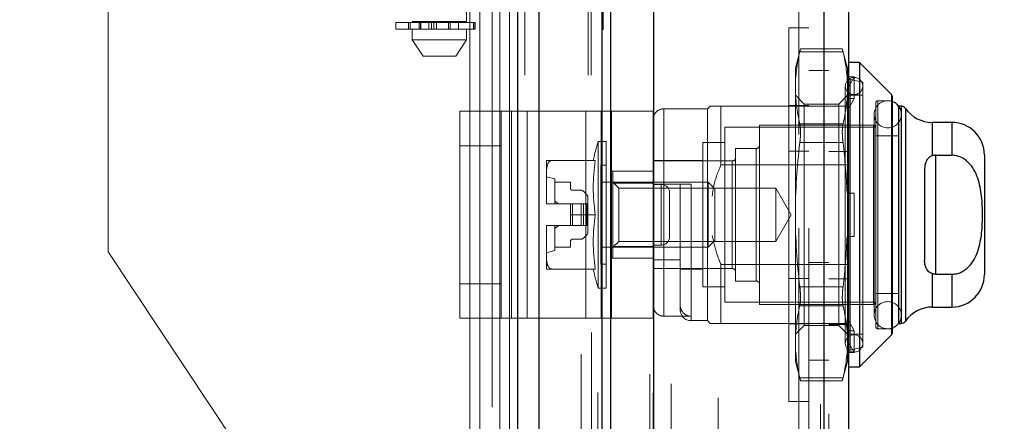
# Model space of a CAD drawing. Header units: inches. Extents: x 0.2 to 10.8, y 0.2 to 8.2.
# Tile 42 of 171: x 1.9493 to 2.1277, y 3.1786 to 3.2514. Entities that reach past the tile are written whole.
import ezdxf

# ---------------------------------------------------------------- set-up
doc = ezdxf.new("R2010")
doc.units = ezdxf.units.IN
doc.header["$MEASUREMENT"] = 0
doc.linetypes.add('HIDDEN', pattern=[0.07500000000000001, 0.05, -0.025])
doc.layers.add('DIMENSIONS', color=140, linetype='Continuous')
doc.layers.add('SLD-0', color=179, linetype='Continuous')
doc.styles.add('SLDTEXTSTYLE0', font='TXT', dxfattribs={"width": 0.7})
doc.dimstyles.new('SLDDIMSTYLE1', dxfattribs={"dimtxt": 0.0849609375, "dimasz": 0.13, "dimexe": 0, "dimexo": 0.0625, "dimgap": 0.021240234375, "dimtad": 0, "dimtih": 1, "dimtoh": 1, "dimlfac": 20, "dimrnd": 1e-09, "dimzin": 12, "dimdsep": 46, "dimtxsty": 'SLDTEXTSTYLE0', "dimsah": 1, "dimcen": 0.09, "dimadec": 0, "dimazin": 3, "dimtfac": 1, "dimtmove": 0, "dimatfit": 0, "dimfxl": 0, "dimfrac": 2, "dimtolj": 1, "dimtzin": 12, "dimarcsym": 0})

# ---------------------------------------------------------------- blocks, each defined once
blk = doc.blocks.new('_D_8')
at = {"layer": 'DIMENSIONS'}
for p, q in [((1.163429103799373, 3.159970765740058), (1.163429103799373, 3.409970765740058)), ((1.948101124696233, 3.159970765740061), (1.038429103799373, 3.159970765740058)), ((1.21002612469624, 3.037720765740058), (1.038429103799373, 3.037720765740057)), ((1.163429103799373, 2.828492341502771), (1.163429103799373, 3.037720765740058)), ((0.3785222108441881, 2.82849233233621), (0.3499921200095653, 2.82849233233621)), ((0.3499921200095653, 2.82849233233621), (0.3499921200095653, 2.693461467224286)), ((0.6309913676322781, 2.82849233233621), (0.6595214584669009, 2.82849233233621)), ((0.6595214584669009, 2.82849233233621), (0.6595214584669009, 2.693461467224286)), ((0.7841814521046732, 2.828492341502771), (1.163429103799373, 2.828492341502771)), ((0.3499921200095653, 2.693461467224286), (0.3785222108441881, 2.693461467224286)), ((0.6595214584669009, 2.693461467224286), (0.6309913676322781, 2.693461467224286))]:
    blk.add_line(p, q, dxfattribs=at)
for points in [[(1.163429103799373, 3.159970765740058), (1.183429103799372, 3.289970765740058), (1.143429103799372, 3.289970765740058)], [(1.163429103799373, 3.037720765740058), (1.143429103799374, 2.907720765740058), (1.183429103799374, 2.907720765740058)]]:
    blk.add_solid(points, dxfattribs=at)
at = {"layer": 'DIMENSIONS', "char_height": 0.08333333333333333, "attachment_point": 1, "style": 'SLDTEXTSTYLE0'}
for s, insert in [('2.45', (0.3785222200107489, 2.95493470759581)), ('62.1', (0.3785222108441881, 2.80088377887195))]:
    blk.add_mtext(s, dxfattribs=dict(at, insert=insert))
blk = doc.blocks.new('_D_9')
at = {"layer": 'DIMENSIONS'}
for p, q in [((0.8627028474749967, 3.491070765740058), (0.8627028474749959, 3.741070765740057)), ((1.948101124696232, 3.491070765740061), (0.7377028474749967, 3.491070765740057)), ((0.7011287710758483, 3.326953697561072), (0.6725986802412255, 3.326953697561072)), ((0.6725986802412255, 3.326953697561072), (0.6725986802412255, 3.191922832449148)), ((1.024276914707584, 3.326953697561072), (1.052807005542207, 3.326953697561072)), ((1.052807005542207, 3.326953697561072), (1.052807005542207, 3.191922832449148)), ((0.6725986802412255, 3.191922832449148), (0.7011287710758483, 3.191922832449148)), ((1.052807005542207, 3.191922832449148), (1.024276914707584, 3.191922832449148)), ((1.948101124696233, 3.159970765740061), (0.7377028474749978, 3.159970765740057)), ((0.8627028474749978, 3.159970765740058), (0.8627028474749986, 2.909970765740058))]:
    blk.add_line(p, q, dxfattribs=at)
for points in [[(0.8627028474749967, 3.491070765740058), (0.8827028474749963, 3.621070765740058), (0.8427028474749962, 3.621070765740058)], [(0.8627028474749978, 3.159970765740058), (0.8427028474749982, 3.029970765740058), (0.8827028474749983, 3.029970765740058)]]:
    blk.add_solid(points, dxfattribs=at)
at = {"layer": 'DIMENSIONS', "char_height": 0.08333333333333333, "attachment_point": 1, "style": 'SLDTEXTSTYLE0'}
for s, insert in [('6.62', (0.7364682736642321, 3.453396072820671)), ('168.2', (0.7011287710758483, 3.299345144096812))]:
    blk.add_mtext(s, dxfattribs=dict(at, insert=insert))
blk = doc.blocks.new('_D_14')
at = {"layer": 'DIMENSIONS'}
for p, q in [((2.248131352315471, 3.128820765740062), (2.248131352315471, 3.378820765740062)), ((2.02813862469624, 3.128820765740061), (2.373131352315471, 3.128820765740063)), ((2.090853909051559, 3.037720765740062), (2.373131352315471, 3.037720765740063)), ((2.248131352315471, 2.686286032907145), (2.248131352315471, 3.037720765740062)), ((2.365836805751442, 2.686286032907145), (2.248131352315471, 2.686286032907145)), ((2.519026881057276, 2.686286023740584), (2.490496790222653, 2.686286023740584)), ((2.490496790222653, 2.686286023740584), (2.490496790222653, 2.55125515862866)), ((2.771496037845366, 2.686286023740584), (2.800026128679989, 2.686286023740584)), ((2.800026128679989, 2.686286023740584), (2.800026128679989, 2.55125515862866)), ((2.490496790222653, 2.55125515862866), (2.519026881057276, 2.55125515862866)), ((2.800026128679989, 2.55125515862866), (2.771496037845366, 2.55125515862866))]:
    blk.add_line(p, q, dxfattribs=at)
for points in [[(2.248131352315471, 3.128820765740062), (2.268131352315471, 3.258820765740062), (2.228131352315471, 3.258820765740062)], [(2.248131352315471, 3.037720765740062), (2.228131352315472, 2.907720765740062), (2.268131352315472, 2.907720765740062)]]:
    blk.add_solid(points, dxfattribs=at)
at = {"layer": 'DIMENSIONS', "char_height": 0.08333333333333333, "attachment_point": 1, "style": 'SLDTEXTSTYLE0'}
for s, insert in [('1.82', (2.519026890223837, 2.812728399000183)), ('46.3', (2.519026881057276, 2.658677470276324))]:
    blk.add_mtext(s, dxfattribs=dict(at, insert=insert))

msp = doc.modelspace()

# ---------------------------------------------------------------- linework, layer by layer
at = {"layer": 'SLD-0', "linetype": 'Continuous', "lineweight": 25}
for p, q in [((2.039580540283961, 3.041320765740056), (2.039580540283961, 5.408818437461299)), ((2.043398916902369, 3.041320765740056), (2.043398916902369, 5.408110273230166)), ((2.05484450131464, 3.041320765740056), (2.054844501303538, 5.402726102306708)), ((2.056426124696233, 3.041320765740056), (2.056426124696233, 5.402570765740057)), ((2.064107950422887, 5.387156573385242), (2.064107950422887, 3.056991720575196)), ((2.095020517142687, 5.381705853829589), (2.095020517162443, 3.062442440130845)), ((2.099482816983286, 5.379938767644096), (2.099482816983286, 3.064209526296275)), ((2.101451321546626, 3.243589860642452), (2.099482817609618, 3.243589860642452)), ((2.107241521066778, 3.237799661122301), (2.101451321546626, 3.243589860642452)), ((2.101451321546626, 3.243589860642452), (2.101451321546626, 3.188471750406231)), ((2.107241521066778, 3.237799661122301), (2.107241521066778, 3.194261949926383)), ((2.10735683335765, 3.237521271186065), (2.10735683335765, 3.194540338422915)), ((2.108537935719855, 3.235715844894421), (2.108537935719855, 3.196345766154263)), ((2.108982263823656, 3.235715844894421), (2.108555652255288, 3.235715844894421)), ((2.108982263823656, 3.235715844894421), (2.108982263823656, 3.196345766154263)), ((2.109789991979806, 3.235294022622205), (2.109789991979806, 3.196767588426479)), ((2.118183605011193, 3.232763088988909), (2.114636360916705, 3.232763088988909)), ((2.114636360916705, 3.232763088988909), (2.114636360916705, 3.226702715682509)), ((2.118183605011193, 3.232763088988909), (2.118183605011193, 3.226812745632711)), ((2.115230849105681, 3.226812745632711), (2.115230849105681, 3.205248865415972)), ((2.115230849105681, 3.226812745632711), (2.118183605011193, 3.226812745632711)), ((2.124089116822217, 3.226857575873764), (2.124089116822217, 3.205204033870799)), ((2.113262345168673, 3.22424359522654), (2.113262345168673, 3.207818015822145)), ((2.114636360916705, 3.205358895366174), (2.114636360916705, 3.199298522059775)), ((2.115230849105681, 3.205248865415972), (2.118183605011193, 3.205248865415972)), ((2.118183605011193, 3.205248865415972), (2.118183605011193, 3.199298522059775)), ((2.114636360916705, 3.199298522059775), (2.118183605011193, 3.199298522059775)), ((2.108555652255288, 3.196345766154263), (2.108982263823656, 3.196345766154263)), ((2.101451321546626, 3.188471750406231), (2.107241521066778, 3.194261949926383)), ((2.099482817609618, 3.188471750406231), (2.101451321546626, 3.188471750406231))]:
    msp.add_line(p, q, dxfattribs=at)
at = {"layer": 'SLD-0', "linetype": 'HIDDEN', "lineweight": 18}
for p, q in [((2.039580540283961, 5.408818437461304), (2.039580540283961, 3.04132076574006)), ((2.039580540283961, 5.408818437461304), (2.039580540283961, 3.04132076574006)), ((2.039580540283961, 3.041320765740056), (2.039580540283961, 5.408818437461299)), ((2.040853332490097, 3.04132076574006), (2.040853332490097, 5.408110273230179)), ((2.040853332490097, 3.041320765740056), (2.040853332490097, 5.408110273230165)), ((2.043398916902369, 3.04132076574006), (2.043398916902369, 5.408110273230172)), ((2.052298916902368, 3.04132076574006), (2.052298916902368, 5.402726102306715)), ((2.052298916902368, 3.041320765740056), (2.052298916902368, 5.402726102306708)), ((2.052826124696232, 3.041320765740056), (2.052826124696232, 5.402570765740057)), ((2.05484450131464, 3.04132076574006), (2.05484450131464, 5.402726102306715)), ((2.054997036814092, 3.049509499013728), (2.054997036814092, 5.394638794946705)), ((2.066643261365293, 3.054991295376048), (2.066643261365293, 5.389156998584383)), ((2.066643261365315, 3.054991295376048), (2.066643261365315, 5.389156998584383)), ((2.056950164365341, 3.058483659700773), (2.056950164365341, 5.385666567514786)), ((2.063482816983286, 5.38715657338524), (2.063482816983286, 3.056991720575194)), ((2.066388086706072, 3.057393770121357), (2.066388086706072, 5.386754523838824)), ((2.066693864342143, 3.057447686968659), (2.066693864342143, 5.386700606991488)), ((2.067925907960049, 3.058032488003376), (2.067925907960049, 5.386115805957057)), ((2.064062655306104, 3.060282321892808), (2.064062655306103, 5.383865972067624)), ((2.067330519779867, 5.385368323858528), (2.067330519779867, 3.058784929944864)), ((2.054032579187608, 5.383835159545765), (2.054032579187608, 3.06030776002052)), ((2.064046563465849, 5.383740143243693), (2.064046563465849, 3.060408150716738)), ((2.064333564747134, 3.060860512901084), (2.064333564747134, 5.383287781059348)), ((2.064333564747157, 3.060860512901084), (2.064333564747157, 5.383287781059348)), ((2.069364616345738, 3.061577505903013), (2.069364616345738, 5.382574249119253)), ((2.075871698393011, 5.382823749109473), (2.075871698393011, 3.061327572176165)), ((2.076730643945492, 3.060770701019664), (2.076730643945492, 5.383377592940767)), ((2.067944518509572, 3.062560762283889), (2.067944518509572, 5.381587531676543)), ((2.077438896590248, 3.063195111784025), (2.077438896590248, 5.380935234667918)), ((2.094395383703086, 5.381705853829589), (2.094395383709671, 3.062442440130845)), ((2.094395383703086, 3.062442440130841), (2.094395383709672, 5.381705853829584)), ((2.095020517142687, 3.062442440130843), (2.095020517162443, 5.381705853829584)), ((2.059012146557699, 3.065247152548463), (2.059012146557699, 5.378899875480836)), ((2.076380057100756, 3.063952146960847), (2.076380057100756, 5.380196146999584)), ((2.082390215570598, 3.064733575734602), (2.082390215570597, 5.37941471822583)), ((2.082649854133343, 3.065172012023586), (2.082649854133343, 5.378976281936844)), ((2.095882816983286, 5.379938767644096), (2.095882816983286, 3.064209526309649)), ((2.054735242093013, 5.374575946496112), (2.054735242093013, 3.069573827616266)), ((2.064736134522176, 3.070302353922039), (2.064736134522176, 5.373845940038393)), ((2.064736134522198, 3.070302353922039), (2.064736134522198, 5.373845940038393)), ((2.065241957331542, 3.069802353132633), (2.065241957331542, 5.3743459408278)), ((2.065241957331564, 3.069802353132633), (2.065241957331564, 5.3743459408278)), ((2.066486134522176, 5.3743459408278), (2.066486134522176, 3.069802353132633)), ((2.066486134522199, 3.069802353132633), (2.066486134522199, 5.3743459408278)), ((2.066736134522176, 3.070052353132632), (2.066736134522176, 5.374095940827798)), ((2.068486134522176, 5.374095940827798), (2.068486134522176, 3.070052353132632)), ((2.068736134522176, 3.069802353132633), (2.068736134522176, 5.3743459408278)), ((2.068736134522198, 5.3743459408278), (2.068736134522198, 3.069802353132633)), ((2.069440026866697, 3.069802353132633), (2.069440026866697, 5.3743459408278)), ((2.072019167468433, 3.070352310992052), (2.072019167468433, 5.373804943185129)), ((2.07494239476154, 3.069802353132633), (2.07494239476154, 5.3743459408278)), ((2.077009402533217, 3.069802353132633), (2.077009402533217, 5.374345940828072)), ((2.077136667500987, 3.070199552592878), (2.077136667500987, 5.37394924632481)), ((2.080630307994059, 3.069802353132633), (2.08063030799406, 5.3743459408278)), ((2.082149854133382, 3.069802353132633), (2.082149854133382, 5.3743459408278)), ((2.082149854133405, 3.069802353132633), (2.082149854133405, 5.3743459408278)), ((2.06488281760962, 3.071599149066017), (2.06488281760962, 5.372549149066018)), ((2.070214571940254, 5.371598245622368), (2.070214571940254, 3.072533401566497)), ((2.07234762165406, 3.072379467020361), (2.07234762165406, 5.371768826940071)), ((2.072347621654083, 3.072379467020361), (2.072347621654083, 5.371768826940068)), ((2.07804536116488, 3.071821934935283), (2.07804536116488, 5.372326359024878)), ((2.064365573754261, 3.074414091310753), (2.064365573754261, 5.369734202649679)), ((2.064365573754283, 3.074414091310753), (2.064365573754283, 5.369734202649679)), ((2.064693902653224, 3.073950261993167), (2.064693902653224, 5.370198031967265)), ((2.064693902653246, 3.073950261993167), (2.064693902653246, 5.370198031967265)), ((2.074781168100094, 5.37110872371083), (2.074781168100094, 3.073040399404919)), ((2.055170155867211, 5.367747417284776), (2.055170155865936, 3.076420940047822)), ((2.055170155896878, 5.367726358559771), (2.055170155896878, 3.076401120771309)), ((2.057650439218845, 3.076868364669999), (2.057650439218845, 5.367279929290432)), ((2.051026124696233, 3.090770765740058), (2.051026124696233, 5.35332076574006)), ((2.051026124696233, 3.090770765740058), (2.051026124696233, 5.35332076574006)), ((2.051026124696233, 3.090770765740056), (2.051026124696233, 5.353320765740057)), ((2.051026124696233, 3.090770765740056), (2.051026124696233, 5.353320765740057)), ((2.09048281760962, 3.113599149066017), (2.09048281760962, 5.330549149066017)), ((2.09048281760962, 3.113599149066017), (2.09048281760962, 5.330549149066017)), ((2.090482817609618, 5.33054914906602), (2.090482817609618, 3.113599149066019)), ((2.090482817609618, 5.33054914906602), (2.090482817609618, 3.113599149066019)), ((2.09228281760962, 3.113599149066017), (2.09228281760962, 5.330549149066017)), ((2.030876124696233, 3.159970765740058), (2.030876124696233, 3.491070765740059)), ((2.030876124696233, 3.159970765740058), (2.030876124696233, 3.491070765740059)), ((2.032676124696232, 3.159970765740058), (2.032676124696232, 3.491070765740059)), ((2.036276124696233, 3.159970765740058), (2.036276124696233, 3.491070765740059)), ((2.038076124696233, 3.159970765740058), (2.038076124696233, 3.491070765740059)), ((2.038076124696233, 3.159970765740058), (2.038076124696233, 3.491070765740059)), ((2.020432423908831, 3.398683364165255), (2.020432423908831, 3.251045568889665)), ((2.030274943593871, 3.251045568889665), (2.030274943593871, 3.398683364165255)), ((2.034926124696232, 3.281145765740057), (2.034926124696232, 3.090770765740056)), ((1.965326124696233, 3.209314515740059), (1.965326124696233, 3.258658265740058)), ((2.017479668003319, 3.250848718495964), (2.03178306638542, 3.250848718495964)), ((2.017479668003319, 3.250848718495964), (2.017479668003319, 3.249667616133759)), ((2.019751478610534, 3.250848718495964), (2.019751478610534, 3.249667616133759)), ((2.019773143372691, 3.250848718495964), (2.019773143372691, 3.249667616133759)), ((2.019773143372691, 3.249667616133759), (2.019773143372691, 3.250848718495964)), ((2.020043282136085, 3.249667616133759), (2.020043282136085, 3.250848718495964)), ((2.020043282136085, 3.250848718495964), (2.020043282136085, 3.249667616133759)), ((2.025353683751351, 3.251045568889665), (2.020432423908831, 3.251045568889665)), ((2.021665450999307, 3.250848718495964), (2.021665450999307, 3.249667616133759)), ((2.021665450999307, 3.249667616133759), (2.021665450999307, 3.250848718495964)), ((2.021908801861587, 3.251045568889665), (2.021908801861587, 3.249667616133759)), ((2.021908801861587, 3.250848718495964), (2.021908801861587, 3.249667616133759)), ((2.021952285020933, 3.249667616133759), (2.021952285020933, 3.250848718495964)), ((2.021952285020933, 3.250848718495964), (2.021952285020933, 3.249667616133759)), ((2.021957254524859, 3.249667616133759), (2.021957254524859, 3.250848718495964)), ((2.023421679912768, 3.249667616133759), (2.023421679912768, 3.250848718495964)), ((2.023421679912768, 3.250848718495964), (2.023421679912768, 3.249667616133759)), ((2.023930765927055, 3.250848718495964), (2.023930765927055, 3.249667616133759)), ((2.023930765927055, 3.249667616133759), (2.023930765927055, 3.250848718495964)), ((2.024365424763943, 3.249667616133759), (2.024365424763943, 3.250848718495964)), ((2.024365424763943, 3.250848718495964), (2.024365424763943, 3.249667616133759)), ((2.024808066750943, 3.250848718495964), (2.024808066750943, 3.249667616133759)), ((2.024808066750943, 3.249667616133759), (2.024808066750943, 3.250848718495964)), ((2.030274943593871, 3.251045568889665), (2.025353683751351, 3.251045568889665)), ((2.027002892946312, 3.249667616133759), (2.027002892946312, 3.250848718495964)), ((2.027002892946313, 3.250848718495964), (2.027002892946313, 3.249667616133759)), ((2.027276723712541, 3.250848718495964), (2.027276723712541, 3.249667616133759)), ((2.027276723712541, 3.249667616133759), (2.027276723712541, 3.250848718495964)), ((2.028798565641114, 3.249667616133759), (2.028798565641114, 3.251045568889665)), ((2.031546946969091, 3.249667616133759), (2.031546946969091, 3.250848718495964)), ((2.031546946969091, 3.250848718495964), (2.031546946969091, 3.249667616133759)), ((2.03178306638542, 3.249667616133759), (2.03178306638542, 3.250848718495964)), ((2.03178306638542, 3.250848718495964), (2.03178306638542, 3.249667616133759)), ((2.03178306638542, 3.250848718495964), (2.031855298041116, 3.250848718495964)), ((2.031855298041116, 3.249667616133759), (2.031855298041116, 3.250848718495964)), ((2.03178306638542, 3.249667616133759), (2.017479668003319, 3.249667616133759)), ((2.020432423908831, 3.249667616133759), (2.020432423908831, 3.247699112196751)), ((2.030274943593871, 3.247699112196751), (2.030274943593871, 3.249667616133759)), ((2.031855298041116, 3.249667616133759), (2.03178306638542, 3.249667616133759)), ((2.08868281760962, 3.182180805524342), (2.08868281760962, 3.249880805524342)), ((2.09228281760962, 3.249880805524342), (2.08868281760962, 3.249880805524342)), ((2.020432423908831, 3.247699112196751), (2.025353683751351, 3.247699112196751)), ((2.020432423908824, 3.247699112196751), (2.022400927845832, 3.244746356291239)), ((2.025353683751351, 3.247699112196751), (2.030274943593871, 3.247699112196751)), ((2.028306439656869, 3.244746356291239), (2.030274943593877, 3.247699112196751)), ((2.090775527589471, 3.246107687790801), (2.08983714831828, 3.242605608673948)), ((2.09847137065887, 3.245580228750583), (2.090651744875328, 3.245580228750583)), ((2.098471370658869, 3.245580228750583), (2.090651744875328, 3.245580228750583)), ((2.098359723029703, 3.246107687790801), (2.090763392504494, 3.246107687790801)), ((2.099285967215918, 3.242605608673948), (2.098347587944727, 3.246107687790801)), ((2.022400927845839, 3.244746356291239), (2.025353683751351, 3.244746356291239)), ((2.025353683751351, 3.244746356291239), (2.028306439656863, 3.244746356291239)), ((2.08983714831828, 3.242605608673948), (2.08983714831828, 3.239045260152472)), ((2.09588281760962, 3.242174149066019), (2.09228281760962, 3.242174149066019)), ((2.099285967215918, 3.242605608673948), (2.099285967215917, 3.239045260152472)), ((2.099208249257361, 3.241013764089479), (2.099285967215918, 3.240759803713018)), ((2.100467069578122, 3.241013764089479), (2.099208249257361, 3.241013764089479)), ((2.099285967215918, 3.238798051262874), (2.100467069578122, 3.241013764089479)), ((2.102041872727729, 3.240046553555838), (2.099787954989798, 3.24056691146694)), ((2.099787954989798, 3.191494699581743), (2.099787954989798, 3.24047851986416)), ((2.100467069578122, 3.237076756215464), (2.100467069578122, 3.241013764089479)), ((2.102041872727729, 3.240046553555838), (2.102041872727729, 3.192015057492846)), ((2.08983714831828, 3.239045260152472), (2.08983714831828, 3.216030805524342)), ((2.098892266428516, 3.239357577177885), (2.098892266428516, 3.192704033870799)), ((2.099285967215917, 3.239045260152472), (2.099285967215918, 3.219967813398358)), ((2.09143557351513, 3.236085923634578), (2.08983714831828, 3.237684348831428)), ((2.09143557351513, 3.236085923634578), (2.09143557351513, 3.195975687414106)), ((2.097687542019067, 3.236085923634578), (2.09143557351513, 3.236085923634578)), ((2.099285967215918, 3.237684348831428), (2.097687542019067, 3.236085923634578)), ((2.097687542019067, 3.236085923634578), (2.097687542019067, 3.195975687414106)), ((2.100467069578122, 3.237076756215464), (2.099208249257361, 3.237076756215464)), ((2.099208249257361, 3.237076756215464), (2.099285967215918, 3.236822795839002)), ((2.099285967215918, 3.234861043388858), (2.100467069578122, 3.237076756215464)), ((2.102041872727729, 3.237684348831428), (2.099482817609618, 3.237684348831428)), ((2.104404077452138, 3.23630639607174), (2.104404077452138, 3.195755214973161)), ((2.10479777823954, 3.195361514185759), (2.10479777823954, 3.236700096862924)), ((2.10735683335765, 3.236700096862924), (2.10479777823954, 3.236700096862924)), ((2.107241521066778, 3.194261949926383), (2.107241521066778, 3.237799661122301)), ((2.029049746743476, 3.19728178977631), (2.029049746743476, 3.23478178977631)), ((2.029049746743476, 3.23478178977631), (2.038425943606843, 3.23478178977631)), ((2.036549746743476, 3.19728178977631), (2.036549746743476, 3.23478178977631)), ((2.038425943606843, 3.19728178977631), (2.038425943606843, 3.23478178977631)), ((2.038425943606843, 3.23478178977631), (2.051861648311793, 3.23478178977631)), ((2.04123784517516, 3.19728178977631), (2.04123784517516, 3.23478178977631)), ((2.051861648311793, 3.19728178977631), (2.051861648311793, 3.23478178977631)), ((2.051861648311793, 3.23478178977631), (2.056549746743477, 3.23478178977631)), ((2.05467354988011, 3.19728178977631), (2.05467354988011, 3.23478178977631)), ((2.064049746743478, 3.23478178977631), (2.056549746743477, 3.23478178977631)), ((2.056549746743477, 3.23478178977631), (2.056549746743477, 3.19728178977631)), ((2.064049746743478, 3.23478178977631), (2.064049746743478, 3.19728178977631)), ((2.073892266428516, 3.235223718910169), (2.066018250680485, 3.235223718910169)), ((2.066018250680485, 3.197646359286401), (2.066018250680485, 3.235133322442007)), ((2.074384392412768, 3.235715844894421), (2.073892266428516, 3.235223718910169)), ((2.073892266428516, 3.235223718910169), (2.073892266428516, 3.196837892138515)), ((2.076352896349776, 3.235715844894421), (2.076352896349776, 3.225051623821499)), ((2.076352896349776, 3.235715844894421), (2.095882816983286, 3.235715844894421)), ((2.08868281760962, 3.235805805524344), (2.09228281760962, 3.235805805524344)), ((2.095882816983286, 3.235715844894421), (2.099482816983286, 3.235715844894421)), ((2.10412651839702, 3.234239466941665), (2.10412651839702, 3.197822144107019)), ((2.108555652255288, 3.235715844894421), (2.108537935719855, 3.235715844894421)), ((2.108982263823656, 3.196345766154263), (2.108982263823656, 3.235715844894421)), ((2.109047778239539, 3.197822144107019), (2.109047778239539, 3.234239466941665)), ((2.109789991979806, 3.196767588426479), (2.109789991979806, 3.235294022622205)), ((2.09847137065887, 3.232510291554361), (2.090651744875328, 3.232510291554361)), ((2.09847137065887, 3.232510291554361), (2.090651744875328, 3.232510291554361)), ((2.114636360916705, 3.226702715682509), (2.114636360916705, 3.232763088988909)), ((2.118183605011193, 3.226812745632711), (2.118183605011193, 3.232763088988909)), ((2.077041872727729, 3.231877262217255), (2.077041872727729, 3.200184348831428)), ((2.104404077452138, 3.231877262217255), (2.077041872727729, 3.231877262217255)), ((2.083341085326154, 3.232270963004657), (2.083341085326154, 3.199790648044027)), ((2.104010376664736, 3.232270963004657), (2.083341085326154, 3.232270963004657)), ((2.104010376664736, 3.199790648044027), (2.104010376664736, 3.232270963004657)), ((2.054120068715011, 3.229318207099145), (2.054120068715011, 3.202743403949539)), ((2.055585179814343, 3.229318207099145), (2.054120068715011, 3.229318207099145)), ((2.055585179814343, 3.229318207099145), (2.055585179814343, 3.202743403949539)), ((2.073104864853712, 3.229121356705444), (2.073104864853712, 3.20294025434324)), ((2.077041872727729, 3.229121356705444), (2.073104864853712, 3.229121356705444)), ((2.09847137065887, 3.229100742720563), (2.090651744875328, 3.229100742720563)), ((2.09847137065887, 3.229100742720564), (2.090651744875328, 3.229100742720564)), ((2.108537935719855, 3.230302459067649), (2.104404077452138, 3.230302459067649)), ((2.036549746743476, 3.22853178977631), (2.029049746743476, 3.22853178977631)), ((2.079010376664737, 3.22803867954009), (2.079010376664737, 3.204022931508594)), ((2.082750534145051, 3.22803867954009), (2.079010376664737, 3.22803867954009)), ((2.082750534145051, 3.204022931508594), (2.082750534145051, 3.22803867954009)), ((2.08868281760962, 3.227580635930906), (2.09228281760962, 3.227580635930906)), ((2.095882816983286, 3.227490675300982), (2.099482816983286, 3.227490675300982)), ((2.044758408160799, 3.225873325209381), (2.044758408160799, 3.223811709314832)), ((2.053586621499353, 3.225873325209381), (2.04570457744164, 3.225873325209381)), ((2.073104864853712, 3.225873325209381), (2.064049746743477, 3.225873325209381)), ((2.078419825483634, 3.225774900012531), (2.064049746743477, 3.225774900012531)), ((2.078419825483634, 3.206286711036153), (2.078419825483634, 3.22568414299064)), ((2.115230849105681, 3.226812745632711), (2.115230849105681, 3.205248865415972)), ((2.044758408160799, 3.223811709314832), (2.044758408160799, 3.218092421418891)), ((2.054600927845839, 3.224987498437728), (2.054600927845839, 3.207074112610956)), ((2.055585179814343, 3.224987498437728), (2.054600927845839, 3.224987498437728)), ((2.064049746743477, 3.223906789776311), (2.056549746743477, 3.223906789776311)), ((2.056766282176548, 3.223904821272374), (2.056766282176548, 3.221770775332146)), ((2.056766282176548, 3.223904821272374), (2.064049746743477, 3.223904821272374)), ((2.076352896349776, 3.225051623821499), (2.099482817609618, 3.225051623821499)), ((2.046234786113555, 3.222526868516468), (2.044758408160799, 3.222920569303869)), ((2.046234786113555, 3.222526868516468), (2.046234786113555, 3.21799930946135)), ((2.046234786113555, 3.221936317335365), (2.049089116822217, 3.221936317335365)), ((2.049089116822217, 3.221936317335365), (2.049089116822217, 3.220853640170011)), ((2.074062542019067, 3.221936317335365), (2.054600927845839, 3.221936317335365)), ((2.057832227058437, 3.220870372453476), (2.056766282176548, 3.221936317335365)), ((2.056766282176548, 3.221770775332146), (2.064049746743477, 3.221770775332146)), ((2.056766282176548, 3.221770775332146), (2.056766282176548, 3.210290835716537)), ((2.074062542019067, 3.221936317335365), (2.074062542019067, 3.210125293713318)), ((2.075270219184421, 3.220728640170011), (2.074062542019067, 3.221936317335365)), ((2.049482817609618, 3.220459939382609), (2.051009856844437, 3.220459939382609)), ((2.051427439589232, 3.220286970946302), (2.052065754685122, 3.219648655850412)), ((2.057832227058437, 3.220870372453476), (2.057832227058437, 3.211191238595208)), ((2.086291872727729, 3.220870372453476), (2.057832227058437, 3.220870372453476)), ((2.064049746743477, 3.221542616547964), (2.068971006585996, 3.221542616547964)), ((2.065549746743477, 3.221531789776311), (2.064049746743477, 3.221531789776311)), ((2.065549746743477, 3.21053178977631), (2.065549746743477, 3.221531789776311)), ((2.065549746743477, 3.221531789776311), (2.065549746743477, 3.21053178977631)), ((2.067049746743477, 3.212031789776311), (2.067049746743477, 3.22003178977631)), ((2.068971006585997, 3.207876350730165), (2.068971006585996, 3.221542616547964)), ((2.070939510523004, 3.221542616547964), (2.070939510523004, 3.196925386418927)), ((2.075270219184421, 3.220728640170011), (2.075270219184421, 3.211332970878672)), ((2.086291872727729, 3.220870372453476), (2.086291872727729, 3.211191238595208)), ((2.089085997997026, 3.216030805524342), (2.086291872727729, 3.220870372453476)), ((2.099208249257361, 3.219967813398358), (2.100467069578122, 3.219967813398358)), ((2.099285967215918, 3.212093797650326), (2.099285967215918, 3.219967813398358)), ((2.100467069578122, 3.212093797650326), (2.100467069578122, 3.219967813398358)), ((2.052238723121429, 3.219231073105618), (2.052238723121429, 3.21799930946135)), ((2.044758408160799, 3.218092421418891), (2.044758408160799, 3.21799930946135)), ((2.044758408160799, 3.21799930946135), (2.04475901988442, 3.21799930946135)), ((2.04475901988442, 3.21799930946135), (2.049089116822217, 3.21799930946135)), ((2.049089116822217, 3.21799930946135), (2.049089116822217, 3.216030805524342)), ((2.049482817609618, 3.21799930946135), (2.049089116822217, 3.21799930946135)), ((2.049482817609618, 3.21799930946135), (2.049482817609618, 3.214062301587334)), ((2.051009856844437, 3.21799930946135), (2.049482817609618, 3.21799930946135)), ((2.049482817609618, 3.21799930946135), (2.049482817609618, 3.214062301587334)), ((2.051427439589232, 3.21799930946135), (2.051009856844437, 3.21799930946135)), ((2.051009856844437, 3.21799930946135), (2.051009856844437, 3.214062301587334)), ((2.051009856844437, 3.21799930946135), (2.051009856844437, 3.214062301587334)), ((2.051427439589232, 3.21799930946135), (2.051427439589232, 3.214062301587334)), ((2.052065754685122, 3.21799930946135), (2.051427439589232, 3.21799930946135)), ((2.051427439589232, 3.21799930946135), (2.051427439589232, 3.214062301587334)), ((2.052065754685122, 3.21799930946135), (2.052065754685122, 3.214062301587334)), ((2.052238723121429, 3.21799930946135), (2.052065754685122, 3.21799930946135)), ((2.052065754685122, 3.21799930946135), (2.052065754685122, 3.214062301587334)), ((2.052238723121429, 3.21799930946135), (2.052238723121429, 3.214062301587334)), ((2.053586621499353, 3.216030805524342), (2.049089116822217, 3.216030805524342)), ((2.049089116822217, 3.214062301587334), (2.049089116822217, 3.216030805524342)), ((2.086291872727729, 3.211191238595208), (2.089085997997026, 3.216030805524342)), ((2.08983714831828, 3.216030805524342), (2.08983714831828, 3.193016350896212)), ((2.044758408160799, 3.214062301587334), (2.044758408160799, 3.213969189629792)), ((2.044758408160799, 3.214062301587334), (2.04475901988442, 3.214062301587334)), ((2.044758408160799, 3.213969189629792), (2.044758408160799, 3.208249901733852)), ((2.04475901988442, 3.214062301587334), (2.049089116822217, 3.214062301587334)), ((2.046234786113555, 3.214062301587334), (2.046234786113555, 3.209534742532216)), ((2.049482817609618, 3.214062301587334), (2.049089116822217, 3.214062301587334)), ((2.051009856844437, 3.214062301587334), (2.049482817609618, 3.214062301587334)), ((2.051427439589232, 3.214062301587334), (2.051009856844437, 3.214062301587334)), ((2.052065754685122, 3.214062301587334), (2.051427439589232, 3.214062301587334)), ((2.052238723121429, 3.214062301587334), (2.052065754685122, 3.214062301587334)), ((2.052238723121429, 3.214062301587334), (2.052238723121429, 3.212830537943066)), ((2.049089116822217, 3.211207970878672), (2.049089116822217, 3.210125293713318)), ((2.051009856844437, 3.211601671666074), (2.049482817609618, 3.211601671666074)), ((2.052065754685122, 3.212412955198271), (2.051427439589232, 3.211774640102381)), ((2.056766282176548, 3.210125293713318), (2.057832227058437, 3.211191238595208)), ((2.057832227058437, 3.211191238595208), (2.086291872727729, 3.211191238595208)), ((2.074062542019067, 3.210125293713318), (2.075270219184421, 3.211332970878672)), ((2.099208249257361, 3.212093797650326), (2.100467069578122, 3.212093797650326)), ((2.099285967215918, 3.212093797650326), (2.099285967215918, 3.193016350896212)), ((1.998101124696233, 3.159970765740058), (1.965326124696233, 3.209314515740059)), ((2.044758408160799, 3.209141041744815), (2.046234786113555, 3.209534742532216)), ((2.049089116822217, 3.210125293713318), (2.046234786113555, 3.210125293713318)), ((2.054600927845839, 3.210125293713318), (2.074062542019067, 3.210125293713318)), ((2.056766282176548, 3.210290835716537), (2.056766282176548, 3.20815678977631)), ((2.056766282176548, 3.210290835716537), (2.064049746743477, 3.210290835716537)), ((2.065549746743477, 3.21053178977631), (2.064049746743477, 3.21053178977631)), ((2.044758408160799, 3.208249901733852), (2.044758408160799, 3.206188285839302)), ((2.064049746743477, 3.20815678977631), (2.056549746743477, 3.20815678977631)), ((2.064049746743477, 3.207876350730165), (2.068971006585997, 3.207876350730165)), ((2.068971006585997, 3.207876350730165), (2.068971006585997, 3.199712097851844)), ((2.053586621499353, 3.206188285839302), (2.045704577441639, 3.206188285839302)), ((2.054600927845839, 3.207074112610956), (2.055585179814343, 3.207074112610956)), ((2.064049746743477, 3.206286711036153), (2.078419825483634, 3.206286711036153)), ((2.068971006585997, 3.206188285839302), (2.073104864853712, 3.206188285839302)), ((2.076352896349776, 3.207009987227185), (2.076352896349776, 3.196345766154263)), ((2.076352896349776, 3.207009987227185), (2.099482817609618, 3.207009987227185)), ((2.09228281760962, 3.207349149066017), (2.09588281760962, 3.207349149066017)), ((2.079010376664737, 3.204022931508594), (2.082750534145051, 3.204022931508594)), ((2.08868281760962, 3.204480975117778), (2.09228281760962, 3.204480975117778)), ((2.095882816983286, 3.204391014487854), (2.099482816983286, 3.204391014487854)), ((2.114636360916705, 3.199298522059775), (2.114636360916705, 3.205358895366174)), ((2.118183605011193, 3.199298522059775), (2.118183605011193, 3.205248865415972)), ((2.036549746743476, 3.20353178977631), (2.029049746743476, 3.20353178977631)), ((2.054120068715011, 3.202743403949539), (2.055585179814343, 3.202743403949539)), ((2.073104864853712, 3.20294025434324), (2.077041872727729, 3.20294025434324)), ((2.09847137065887, 3.20296086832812), (2.090651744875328, 3.20296086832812)), ((2.09847137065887, 3.202960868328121), (2.090651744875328, 3.202960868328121)), ((2.104404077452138, 3.201759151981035), (2.108537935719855, 3.201759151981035)), ((2.068971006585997, 3.199712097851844), (2.068971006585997, 3.198806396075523)), ((2.077041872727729, 3.200184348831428), (2.104404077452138, 3.200184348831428)), ((2.083341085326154, 3.199790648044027), (2.104010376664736, 3.199790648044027)), ((2.09847137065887, 3.199551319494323), (2.090651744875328, 3.199551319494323)), ((2.09847137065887, 3.199551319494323), (2.090651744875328, 3.199551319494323)), ((2.029049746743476, 3.19728178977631), (2.038425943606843, 3.19728178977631)), ((2.038425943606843, 3.19728178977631), (2.051861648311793, 3.19728178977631)), ((2.051861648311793, 3.19728178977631), (2.056549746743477, 3.19728178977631)), ((2.064049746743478, 3.19728178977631), (2.056549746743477, 3.19728178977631)), ((2.066018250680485, 3.197646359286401), (2.070939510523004, 3.197646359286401)), ((2.070939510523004, 3.196837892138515), (2.073892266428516, 3.196837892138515)), ((2.073892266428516, 3.196837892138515), (2.074384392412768, 3.196345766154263)), ((2.100467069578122, 3.19498485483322), (2.099285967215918, 3.197200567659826)), ((2.076352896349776, 3.196345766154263), (2.099482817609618, 3.196345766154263)), ((2.08868281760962, 3.19625580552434), (2.09228281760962, 3.19625580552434)), ((2.08983714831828, 3.194377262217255), (2.09143557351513, 3.195975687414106)), ((2.09143557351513, 3.195975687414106), (2.097687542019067, 3.195975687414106)), ((2.095882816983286, 3.196165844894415), (2.099482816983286, 3.196165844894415)), ((2.097687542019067, 3.195975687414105), (2.099285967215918, 3.194377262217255)), ((2.099208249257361, 3.19498485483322), (2.099285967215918, 3.195238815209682)), ((2.10479777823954, 3.195361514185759), (2.10735683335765, 3.195361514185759)), ((2.108537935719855, 3.196345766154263), (2.108555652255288, 3.196345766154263)), ((2.099208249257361, 3.19498485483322), (2.100467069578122, 3.19498485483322)), ((2.100467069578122, 3.191047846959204), (2.099285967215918, 3.19326355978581)), ((2.099482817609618, 3.194377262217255), (2.102041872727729, 3.194377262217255)), ((2.100467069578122, 3.19498485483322), (2.100467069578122, 3.191047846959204)), ((2.08983714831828, 3.193016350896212), (2.08983714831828, 3.189456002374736)), ((2.099285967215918, 3.193016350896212), (2.099285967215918, 3.189456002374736)), ((2.099787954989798, 3.191494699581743), (2.102041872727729, 3.192015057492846)), ((2.09228281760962, 3.189674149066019), (2.09588281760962, 3.189674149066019)), ((2.099208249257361, 3.191047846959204), (2.099285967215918, 3.191301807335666)), ((2.099208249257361, 3.191047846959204), (2.100467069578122, 3.191047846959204)), ((2.08983714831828, 3.189456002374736), (2.090775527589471, 3.185953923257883)), ((2.098347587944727, 3.185953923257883), (2.099285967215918, 3.189456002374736)), ((2.098471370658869, 3.186481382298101), (2.090651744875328, 3.186481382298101)), ((2.09847137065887, 3.186481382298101), (2.090651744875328, 3.186481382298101)), ((2.090763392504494, 3.185953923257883), (2.098359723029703, 3.185953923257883)), ((2.08868281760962, 3.182180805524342), (2.09228281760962, 3.182180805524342))]:
    msp.add_line(p, q, dxfattribs=at)
at = {"layer": 'SLD-0', "linetype": 'HIDDEN', "lineweight": 18, "flags": 128}
for points in [[(2.052892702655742, 5.394673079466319), (2.052892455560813, 4.23133707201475), (2.052892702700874, 3.04946498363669)], [(2.052892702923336, 5.394672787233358), (2.052892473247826, 4.209894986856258), (2.05289270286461, 3.049473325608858)], [(2.054032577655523, 5.383848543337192), (2.054032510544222, 4.269483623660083), (2.054032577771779, 3.060300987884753)], [(2.054735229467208, 5.374574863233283), (2.054734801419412, 4.19770549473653), (2.054735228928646, 3.069574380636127)], [(2.059004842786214, 3.070591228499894), (2.059004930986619, 4.212786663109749), (2.059004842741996, 5.373551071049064)], [(2.109047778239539, 3.234239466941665), (2.108860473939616, 3.235181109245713), (2.108555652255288, 3.235715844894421)], [(2.108555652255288, 3.196345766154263), (2.108860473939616, 3.196880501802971), (2.109047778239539, 3.197822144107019)]]:
    msp.add_lwpolyline(points, dxfattribs=at)
at = {"layer": 'SLD-0', "linetype": 'HIDDEN', "lineweight": 18}
for centre, radius, start, end in [((2.100467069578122, 3.239357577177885), 0.001574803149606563, 0, 180), ((2.09987651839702, 3.240950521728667), 0.0003937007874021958, 180.0000000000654, 256.9999999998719), ((2.100467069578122, 3.239357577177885), 0.001574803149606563, 180, 0), ((2.10658714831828, 3.234239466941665), 0.002460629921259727, 71.77194722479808, 180), ((2.104797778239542, 3.236306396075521), 0.0003937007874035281, 90.00000000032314, 179.9999999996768), ((2.066018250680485, 3.233255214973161), 0.001968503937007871, 90, 180.0000000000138), ((2.10658714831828, 3.234239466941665), 0.002460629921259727, 180, 0), ((2.104010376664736, 3.231877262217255), 0.0003937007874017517, 0, 90), ((2.098270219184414, 3.216030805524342), 0.04610629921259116, 163.2503397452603, 167.6739543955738), ((2.082750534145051, 3.228629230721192), 0.0005905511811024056, 270.0000000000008, 4.308591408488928e-11), ((2.087061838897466, 3.220952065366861), 0.03383502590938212, 171.6367379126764, 188.3632620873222), ((2.078419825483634, 3.226365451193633), 0.0005905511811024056, 270.0000000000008, 0), ((2.049482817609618, 3.220853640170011), 0.0003937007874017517, 180, 270.0000000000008), ((2.051009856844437, 3.219869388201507), 0.0005905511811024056, 45, 90), ((2.065549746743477, 3.22003178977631), 0.001500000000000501, 0, 90), ((2.051648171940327, 3.219231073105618), 0.0005905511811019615, 0, 45), ((2.0517319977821, 3.218091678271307), 0.006973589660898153, 179.9938942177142, 180.7589344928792), ((2.051731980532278, 3.218091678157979), 0.006973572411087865, 179.9938932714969, 180.7589354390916), ((2.087061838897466, 3.211109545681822), 0.03383502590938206, 171.6367379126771, 188.3632620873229), ((2.051731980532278, 3.213969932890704), 0.006973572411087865, 179.2410645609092, 180.0061067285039), ((2.0517319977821, 3.213969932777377), 0.006973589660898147, 179.2410655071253, 180.0061057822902), ((2.051648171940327, 3.212830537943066), 0.0005905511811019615, 315.0000000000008, 0), ((2.049482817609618, 3.211207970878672), 0.0003937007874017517, 90, 180), ((2.051009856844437, 3.212192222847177), 0.0005905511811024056, 270.0000000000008, 315.0000000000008), ((2.065549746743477, 3.212031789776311), 0.001500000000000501, 270.0000000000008, 0), ((2.098270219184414, 3.216030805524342), 0.04610629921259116, 192.326045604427, 196.7496602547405), ((2.078419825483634, 3.205696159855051), 0.0005905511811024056, 0, 90), ((2.082750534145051, 3.203432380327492), 0.0005905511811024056, 359.9999999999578, 90), ((2.070939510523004, 3.198806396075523), 0.001968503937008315, 180.0000000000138, 270.0000000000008), ((2.104010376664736, 3.200184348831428), 0.0003937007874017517, 270.0000000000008, 0), ((2.10658714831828, 3.197822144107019), 0.002460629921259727, 0, 180), ((2.10658714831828, 3.197822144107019), 0.002460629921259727, 180, 288.2280527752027), ((2.104797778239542, 3.195755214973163), 0.0003937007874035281, 180.000000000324, 269.9999999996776), ((2.100467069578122, 3.192704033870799), 0.001574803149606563, 0, 180), ((2.100467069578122, 3.192704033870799), 0.001574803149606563, 180, 0), ((2.09987651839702, 3.191111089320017), 0.0003937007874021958, 103.000000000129, 179.9999999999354)]:
    msp.add_arc(centre, radius, start, end, dxfattribs=at)
at = {"layer": 'SLD-0', "linetype": 'Continuous', "lineweight": 25}
for centre, radius, start, end in [((2.106963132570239, 3.237521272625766), 0.0003937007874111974, 4.524020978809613e-10, 44.9999999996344), ((2.10658714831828, 3.234239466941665), 0.002460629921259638, 36.86989764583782, 71.77194722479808), ((2.108982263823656, 3.234731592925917), 0.0009842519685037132, 34.84990457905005, 90), ((2.114636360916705, 3.238668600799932), 0.005905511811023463, 214.8499045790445, 270.0000000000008), ((2.118183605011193, 3.226857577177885), 0.005905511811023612, 0, 90), ((2.118183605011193, 3.205204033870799), 0.005905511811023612, 270.0000000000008, 0), ((2.114636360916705, 3.193393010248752), 0.005905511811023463, 90, 145.1500954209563), ((2.10658714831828, 3.197822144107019), 0.002460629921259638, 288.2280527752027, 323.130102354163), ((2.108982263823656, 3.197330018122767), 0.0009842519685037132, 270.0000000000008, 325.1500954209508), ((2.106963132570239, 3.194540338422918), 0.0003937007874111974, 315.0000000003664, 359.9999999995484)]:
    msp.add_arc(centre, radius, start, end, dxfattribs=at)
at = {"layer": 'SLD-0', "linetype": 'HIDDEN', "lineweight": 18}
for points in [[(2.090651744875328, 3.245580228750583), (2.090138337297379, 3.243409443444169), (2.08983714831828, 3.241232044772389), (2.08983714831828, 3.239045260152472)], [(2.099285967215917, 3.239045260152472), (2.099285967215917, 3.241232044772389), (2.098984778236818, 3.243409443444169), (2.09847137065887, 3.245580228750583)], [(2.08983714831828, 3.239045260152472), (2.08983714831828, 3.236858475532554), (2.090138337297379, 3.234681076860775), (2.090651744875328, 3.232510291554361)], [(2.09847137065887, 3.232510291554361), (2.098984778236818, 3.234681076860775), (2.099285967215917, 3.236858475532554), (2.099285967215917, 3.239045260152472)], [(2.090651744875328, 3.229100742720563), (2.090138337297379, 3.224759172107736), (2.08983714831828, 3.220404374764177), (2.08983714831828, 3.216030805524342)], [(2.099208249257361, 3.219967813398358), (2.099088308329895, 3.223022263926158), (2.09883029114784, 3.226065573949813), (2.09847137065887, 3.229100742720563)], [(2.046234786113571, 3.218512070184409), (2.046469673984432, 3.218343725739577), (2.046703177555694, 3.21817338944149), (2.046933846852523, 3.217999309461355)], [(2.08983714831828, 3.216030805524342), (2.08983714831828, 3.211657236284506), (2.090138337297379, 3.207302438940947), (2.090651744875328, 3.20296086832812)], [(2.046933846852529, 3.214062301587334), (2.046703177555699, 3.213888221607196), (2.046469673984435, 3.213717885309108), (2.046234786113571, 3.213549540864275)], [(2.09847137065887, 3.20296086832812), (2.09883029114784, 3.20599603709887), (2.099088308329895, 3.209039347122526), (2.099208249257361, 3.212093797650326)], [(2.08983714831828, 3.193016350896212), (2.08983714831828, 3.19520313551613), (2.090138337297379, 3.197380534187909), (2.090651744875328, 3.199551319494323)], [(2.099285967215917, 3.193016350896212), (2.099285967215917, 3.19520313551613), (2.098984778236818, 3.197380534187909), (2.09847137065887, 3.199551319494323)], [(2.090651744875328, 3.186481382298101), (2.090138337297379, 3.188652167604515), (2.08983714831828, 3.190829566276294), (2.08983714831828, 3.193016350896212)], [(2.098471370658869, 3.186481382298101), (2.098984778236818, 3.188652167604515), (2.099285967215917, 3.190829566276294), (2.099285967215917, 3.193016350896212)]]:
    msp.add_open_spline(points, degree=3, dxfattribs=at)
for points, knots in [([(2.090763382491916, 3.246055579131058), (2.090766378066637, 3.246068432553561), (2.090776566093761, 3.246112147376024), (2.09071768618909, 3.245859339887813), (2.090660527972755, 3.245617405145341), (2.090651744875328, 3.245580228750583)], [0, 0, 0, 0, 0.2606228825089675, 0.8863851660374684, 1, 1, 1, 1]), ([(2.09847137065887, 3.245580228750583), (2.098425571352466, 3.245775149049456), (2.098352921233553, 3.24608434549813), (2.098357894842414, 3.246063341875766), (2.098359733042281, 3.246055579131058)], [0, 0, 0, 0, 0.6304092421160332, 1, 1, 1, 1]), ([(2.076352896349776, 3.235715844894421), (2.075871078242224, 3.235715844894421), (2.074892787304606, 3.235715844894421), (2.074291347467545, 3.235715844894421), (2.074422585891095, 3.235715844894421), (2.07443990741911, 3.235715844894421)], [0, 0, 0, 0, 0.4572276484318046, 0.9283620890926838, 1, 1, 1, 1]), ([(2.090651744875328, 3.232510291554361), (2.090692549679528, 3.232337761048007), (2.090723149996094, 3.232129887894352), (2.090764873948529, 3.231644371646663), (2.090775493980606, 3.231367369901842), (2.09077556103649, 3.230773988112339), (2.090764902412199, 3.230449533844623), (2.090723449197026, 3.229788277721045), (2.090692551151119, 3.229445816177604), (2.090651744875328, 3.229100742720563)], [0, 0, 0, 0, 0.25, 0.25, 0.5, 0.5, 0.75, 0.75, 1, 1, 1, 1]), ([(2.09847137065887, 3.229100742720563), (2.098430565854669, 3.229445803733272), (2.098399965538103, 3.229784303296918), (2.098358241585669, 3.230448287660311), (2.098347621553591, 3.230770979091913), (2.098347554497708, 3.231364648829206), (2.098358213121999, 3.23164324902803), (2.098399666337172, 3.232127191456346), (2.098430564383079, 3.232337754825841), (2.09847137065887, 3.232510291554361)], [0, 0, 0, 0, 0.25, 0.25, 0.5, 0.5, 0.75, 0.75, 1, 1, 1, 1]), ([(2.04570457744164, 3.225873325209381), (2.045588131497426, 3.22586551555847), (2.045480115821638, 3.225821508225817), (2.045298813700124, 3.225698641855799), (2.045224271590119, 3.225620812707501), (2.045036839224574, 3.225370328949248), (2.044957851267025, 3.225181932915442), (2.044785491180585, 3.22460524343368), (2.0447584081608, 3.224208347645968), (2.0447584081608, 3.223811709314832)], [0, 0, 0, 0, 0.1250000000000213, 0.1250000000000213, 0.2500000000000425, 0.2500000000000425, 0.500000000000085, 0.500000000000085, 1, 1, 1, 1]), ([(2.0447584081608, 3.225873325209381), (2.044758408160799, 3.225873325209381), (2.044785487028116, 3.225873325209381), (2.044958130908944, 3.225873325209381), (2.045038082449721, 3.225873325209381), (2.045223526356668, 3.225873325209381), (2.045298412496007, 3.225873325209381), (2.045479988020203, 3.225873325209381), (2.045588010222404, 3.225873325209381), (2.04570457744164, 3.225873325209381)], [0, 0, 0, 0, 0.5000000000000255, 0.5000000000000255, 0.7500000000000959, 0.7500000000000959, 0.8750000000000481, 0.8750000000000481, 1, 1, 1, 1]), ([(2.076352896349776, 3.225051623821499), (2.075814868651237, 3.223732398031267), (2.075070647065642, 3.22190759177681), (2.074843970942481, 3.219960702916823), (2.074781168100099, 3.219421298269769)], [0, 0, 0, 0, 0.722940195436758, 1, 1, 1, 1]), ([(2.070939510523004, 3.221542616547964), (2.070672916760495, 3.221542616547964), (2.070411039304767, 3.221542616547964), (2.069928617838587, 3.221542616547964), (2.069709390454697, 3.221542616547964), (2.069350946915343, 3.221542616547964), (2.069208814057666, 3.221542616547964), (2.069019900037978, 3.221542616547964), (2.068971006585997, 3.221542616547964), (2.068971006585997, 3.221542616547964)], [0, 0, 0, 0, 0.25, 0.25, 0.5, 0.5, 0.75, 0.75, 1, 1, 1, 1]), ([(2.074781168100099, 3.212257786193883), (2.075043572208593, 3.211064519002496), (2.07543739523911, 3.209273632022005), (2.076123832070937, 3.20757636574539), (2.076352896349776, 3.207009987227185)], [0, 0, 0, 0, 0.6662995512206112, 1, 1, 1, 1]), ([(2.0447584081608, 3.208249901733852), (2.044758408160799, 3.207853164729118), (2.044785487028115, 3.207456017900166), (2.044958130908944, 3.20687892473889), (2.04503808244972, 3.2066896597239), (2.045223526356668, 3.206441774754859), (2.045298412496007, 3.206363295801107), (2.045479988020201, 3.206240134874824), (2.045588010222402, 3.206196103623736), (2.045704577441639, 3.206188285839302)], [0, 0, 0, 0, 0.5, 0.5, 0.75, 0.75, 0.875, 0.875, 1, 1, 1, 1]), ([(2.045704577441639, 3.206188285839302), (2.045588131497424, 3.206188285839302), (2.045480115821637, 3.206188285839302), (2.045298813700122, 3.206188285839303), (2.045224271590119, 3.206188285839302), (2.045036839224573, 3.206188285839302), (2.044957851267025, 3.206188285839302), (2.044785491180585, 3.206188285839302), (2.0447584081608, 3.206188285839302), (2.0447584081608, 3.206188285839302)], [0, 0, 0, 0, 0.1250000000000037, 0.1250000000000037, 0.2500000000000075, 0.2500000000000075, 0.500000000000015, 0.500000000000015, 1, 1, 1, 1]), ([(2.090651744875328, 3.20296086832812), (2.090692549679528, 3.202615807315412), (2.090723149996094, 3.202277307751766), (2.090764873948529, 3.201613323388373), (2.090775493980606, 3.201290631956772), (2.09077556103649, 3.200696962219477), (2.090764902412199, 3.200418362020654), (2.090723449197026, 3.199934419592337), (2.090692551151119, 3.199723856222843), (2.090651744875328, 3.199551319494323)], [0, 0, 0, 0, 0.25, 0.25, 0.5, 0.5, 0.75, 0.75, 1, 1, 1, 1]), ([(2.09847137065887, 3.199551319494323), (2.098430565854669, 3.199723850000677), (2.098399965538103, 3.199931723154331), (2.098358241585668, 3.20041723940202), (2.098347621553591, 3.200694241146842), (2.098347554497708, 3.201287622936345), (2.098358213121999, 3.20161207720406), (2.098399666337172, 3.202273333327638), (2.098430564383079, 3.202615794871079), (2.098471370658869, 3.20296086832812)], [0, 0, 0, 0, 0.25, 0.25, 0.5, 0.5, 0.75, 0.75, 1, 1, 1, 1]), ([(2.064049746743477, 3.199712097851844), (2.064049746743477, 3.199445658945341), (2.064097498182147, 3.199184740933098), (2.064287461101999, 3.198689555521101), (2.064427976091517, 3.198462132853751), (2.064967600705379, 3.197881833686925), (2.065484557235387, 3.197646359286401), (2.066018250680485, 3.197646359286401)], [0, 0, 0, 0, 0.2500000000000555, 0.2500000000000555, 0.500000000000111, 0.500000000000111, 1, 1, 1, 1]), ([(2.068971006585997, 3.199712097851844), (2.068971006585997, 3.199445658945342), (2.069018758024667, 3.199184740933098), (2.069208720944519, 3.198689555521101), (2.069349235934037, 3.19846213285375), (2.069888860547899, 3.197881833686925), (2.070405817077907, 3.197646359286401), (2.070939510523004, 3.197646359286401)], [0, 0, 0, 0, 0.25, 0.25, 0.5, 0.5, 1, 1, 1, 1]), ([(2.076352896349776, 3.196345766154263), (2.075871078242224, 3.196345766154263), (2.074892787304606, 3.196345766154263), (2.074291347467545, 3.196345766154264), (2.074422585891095, 3.196345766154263), (2.07443990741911, 3.196345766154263)], [0, 0, 0, 0, 0.4572276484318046, 0.9283620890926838, 1, 1, 1, 1]), ([(2.090651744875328, 3.186481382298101), (2.090697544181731, 3.186286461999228), (2.090770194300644, 3.185977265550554), (2.090765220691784, 3.185998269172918), (2.090763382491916, 3.186006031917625)], [0, 0, 0, 0, 0.6304092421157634, 1, 1, 1, 1]), ([(2.098359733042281, 3.186006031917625), (2.098356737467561, 3.185993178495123), (2.098346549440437, 3.18594946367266), (2.098405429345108, 3.18620227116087), (2.098462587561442, 3.186444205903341), (2.098471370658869, 3.186481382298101)], [0, 0, 0, 0, 0.2606228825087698, 0.8863851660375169, 1, 1, 1, 1])]:
    msp.add_open_spline(points, degree=3, knots=knots, dxfattribs=at)
at = {"layer": 'SLD-0', "linetype": 'Continuous', "lineweight": 25}
for points, knots in [([(2.114636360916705, 3.226702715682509), (2.114366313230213, 3.226599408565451), (2.114135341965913, 3.226459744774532), (2.11376376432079, 3.226118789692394), (2.113623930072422, 3.225917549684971), (2.113422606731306, 3.225484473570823), (2.11335805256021, 3.225249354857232), (2.113277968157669, 3.224758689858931), (2.113262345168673, 3.22450480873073), (2.113262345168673, 3.224243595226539)], [0, 0, 0, 0, 0.25, 0.25, 0.5, 0.5, 0.75, 0.75, 1, 1, 1, 1]), ([(2.118183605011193, 3.205248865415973), (2.1184685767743, 3.205248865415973), (2.118747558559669, 3.205280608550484), (2.11929444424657, 3.205402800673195), (2.1195653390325, 3.205494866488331), (2.120078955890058, 3.205729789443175), (2.120321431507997, 3.205871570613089), (2.120780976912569, 3.206198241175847), (2.120998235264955, 3.206384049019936), (2.121594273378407, 3.206979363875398), (2.121929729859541, 3.207436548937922), (2.122490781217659, 3.208413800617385), (2.122713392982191, 3.208926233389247), (2.123078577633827, 3.209984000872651), (2.123221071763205, 3.210532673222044), (2.123443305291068, 3.211629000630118), (2.123524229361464, 3.212179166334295), (2.123706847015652, 3.213833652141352), (2.12375204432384, 3.214941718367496), (2.123750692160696, 3.217163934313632), (2.123703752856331, 3.21828308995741), (2.123452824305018, 3.220500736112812), (2.123246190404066, 3.221608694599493), (2.12269481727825, 3.223180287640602), (2.12246841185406, 3.223693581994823), (2.121904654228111, 3.224661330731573), (2.121571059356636, 3.225110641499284), (2.120770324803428, 3.225899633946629), (2.120321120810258, 3.226223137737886), (2.119553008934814, 3.226571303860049), (2.119285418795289, 3.226661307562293), (2.118743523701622, 3.226781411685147), (2.118466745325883, 3.226812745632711), (2.118183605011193, 3.226812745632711)], [0, 0, 0, 0, 0.03124999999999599, 0.03124999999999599, 0.06249999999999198, 0.06249999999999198, 0.09374999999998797, 0.09374999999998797, 0.124999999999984, 0.124999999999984, 0.1874999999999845, 0.1874999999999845, 0.2499999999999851, 0.2499999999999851, 0.3124999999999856, 0.3124999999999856, 0.3749999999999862, 0.3749999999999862, 0.4999999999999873, 0.4999999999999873, 0.6249999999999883, 0.6249999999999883, 0.7499999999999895, 0.7499999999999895, 0.8124999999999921, 0.8124999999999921, 0.8749999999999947, 0.8749999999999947, 0.9374999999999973, 0.9374999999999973, 0.9687499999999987, 0.9687499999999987, 1, 1, 1, 1]), ([(2.114636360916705, 3.205358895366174), (2.114366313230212, 3.205462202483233), (2.114135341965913, 3.205601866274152), (2.11376376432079, 3.20594282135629), (2.113623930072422, 3.206144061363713), (2.113422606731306, 3.206577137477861), (2.11335805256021, 3.206812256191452), (2.113277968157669, 3.207302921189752), (2.113262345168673, 3.207556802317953), (2.113262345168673, 3.207818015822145)], [0, 0, 0, 0, 0.25, 0.25, 0.5, 0.5, 0.75, 0.75, 1, 1, 1, 1])]:
    msp.add_open_spline(points, degree=3, knots=knots, dxfattribs=at)
for points in [[(2.115230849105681, 3.226812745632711), (2.115023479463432, 3.226812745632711), (2.114821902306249, 3.226773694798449), (2.114636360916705, 3.22670271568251)], [(2.115230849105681, 3.205248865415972), (2.115023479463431, 3.205248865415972), (2.114821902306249, 3.205287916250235), (2.114636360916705, 3.205358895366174)]]:
    msp.add_open_spline(points, degree=3, dxfattribs=at)

# ---------------------------------------------------------------- dimensions: what is measured, and where the dimension line sits
at = {"layer": 'DIMENSIONS'}
for base, p1, p2, picture, middle in [((0.8627028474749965, 3.491070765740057), (1.998101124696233, 3.159970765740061), (1.998101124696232, 3.491070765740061), '_D_9', (0.862702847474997, 3.326953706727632)), ((1.163429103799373, 3.037720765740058), (1.998101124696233, 3.159970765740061), (1.26002612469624, 3.037720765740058), '_D_8', (1.163429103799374, 2.828492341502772)), ((2.248131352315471, 3.037720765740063), (1.97813862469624, 3.128820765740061), (2.040853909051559, 3.037720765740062), '_D_14', (2.248131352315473, 2.686286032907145))]:
    dim = msp.add_linear_dim(base=base, p1=p1, p2=p2, angle=90.0000000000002, dimstyle='SLDDIMSTYLE1', dxfattribs=at)
    dim.commit()
    dim.dimension.update_dxf_attribs({"geometry": picture, "text_midpoint": middle, "dimtype": 160})

doc.saveas('drawing.dxf')
